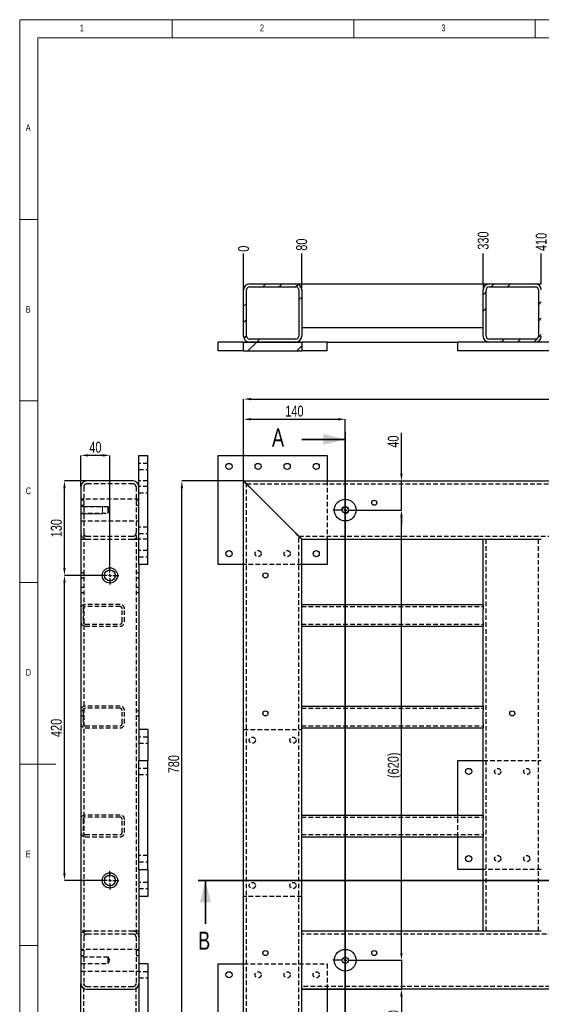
# Model space of a CAD drawing. Header units: millimetres. Extents: x 5 to 589, y 5 to 415.
# Tile 3 of 8: x 5 to 149, y 144 to 415. Entities that reach past the tile are written whole.
import ezdxf

# ---------------------------------------------------------------- set-up
doc = ezdxf.new("R2010")
doc.units = ezdxf.units.MM
doc.header["$PDSIZE"] = -1
doc.linetypes.add('CENTERX2', pattern=[20.32, 12.7, -2.54, 2.54, -2.54])
doc.linetypes.add('HIDDEN', pattern=[1.905, 1.27, -0.635])
for name, color, linetype in [('COTES', 1, 'Continuous'), ('NOTES', 6, 'Continuous'), ('TRAIT-FINS', 9, 'Continuous'), ('TRAIT-MIXTES', 3, 'CENTERX2'), ('TRAIT-TIRET', 2, 'HIDDEN')]:
    doc.layers.add(name, color=color, linetype=linetype)
doc.layers.add('TRAIT-FORT', color=4, linetype='Continuous', lineweight=25)
doc.styles.add('SLDTEXTSTYLE0', font='TXT', dxfattribs={"width": 0.75})
doc.dimstyles.new('SLDDIMSTYLE0', dxfattribs={"dimtxt": 3, "dimasz": 2, "dimexe": 0, "dimexo": 0.0625, "dimgap": 0.75, "dimtad": 1, "dimdec": 0, "dimlfac": 5, "dimrnd": 1e-09, "dimzin": 12, "dimdsep": 46, "dimtxsty": 'SLDTEXTSTYLE0', "dimsah": 1, "dimcen": 0.09, "dimadec": 0, "dimazin": 3, "dimtfac": 1, "dimtdec": 0, "dimtofl": 0, "dimtmove": 0, "dimatfit": 3, "dimfxl": 1, "dimfrac": 2, "dimtolj": 1, "dimtzin": 12, "dimarcsym": 0})
doc.dimstyles.new('SLDDIMSTYLE1', dxfattribs={"dimtxt": 3, "dimasz": 2, "dimexe": 0, "dimexo": 0.0625, "dimgap": 0.75, "dimtad": 1, "dimdec": 0, "dimlfac": 5, "dimrnd": 1e-09, "dimzin": 12, "dimdsep": 46, "dimtxsty": 'SLDTEXTSTYLE0', "dimsah": 1, "dimcen": 0.09, "dimadec": 0, "dimazin": 3, "dimtfac": 1, "dimtdec": 0, "dimtmove": 0, "dimatfit": 0, "dimfxl": 1, "dimfrac": 2, "dimtolj": 1, "dimtzin": 12, "dimarcsym": 0})
doc.dimstyles.new('SLDDIMSTYLE2', dxfattribs={"dimtxt": 3, "dimasz": 0.333333, "dimexe": 0, "dimexo": 0.0625, "dimgap": 0.75, "dimtad": 0, "dimtih": 1, "dimtoh": 1, "dimdec": 0, "dimlfac": 5, "dimrnd": 1e-09, "dimdsep": 46, "dimtxsty": 'SLDTEXTSTYLE0', "dimblk1": 'ORIGIN', "dimblk2": 'ORIGIN', "dimsah": 1, "dimcen": 0.09, "dimadec": 0, "dimazin": 2, "dimtfac": 1, "dimtdec": 0, "dimtofl": 0, "dimtmove": 0, "dimatfit": 3, "dimldrblk": 'ORIGIN', "dimfxl": 1, "dimfrac": 2, "dimtolj": 1, "dimtzin": 12, "dimarcsym": 0})
doc.dimstyles.new('SLDDIMSTYLE3', dxfattribs={"dimtxt": 3, "dimasz": 2, "dimexe": 0, "dimexo": 0.0625, "dimgap": 0.75, "dimtad": 0, "dimtih": 1, "dimtoh": 1, "dimdec": 0, "dimlfac": 5, "dimrnd": 1e-09, "dimzin": 12, "dimdsep": 46, "dimtxsty": 'SLDTEXTSTYLE0', "dimsah": 1, "dimcen": 0.09, "dimadec": 0, "dimazin": 3, "dimtfac": 1, "dimtdec": 0, "dimtofl": 0, "dimtmove": 0, "dimatfit": 3, "dimfxl": 1, "dimfrac": 2, "dimtolj": 1, "dimtzin": 12, "dimarcsym": 0})
pattern_1 = [(45, (0, 0), (-13.4704, 13.4704), []), (45, (4.49, 2e-323), (-13.4704, 13.4704), []), (45, (8.98, 4e-323), (-13.4704, 13.4704), []), (45, (13.47, 6e-323), (-13.4704, 13.4704), [])]

# ---------------------------------------------------------------- blocks, each defined once
blk = doc.blocks.new('_D')
at = {"layer": 'COTES', "color": 0, "lineweight": -2, "transparency": 16777216}
for p, q in [((66.67, 288.01), (66.67, 304.95)), ((68.67, 304.95), (92.67, 304.95)), ((94.67, 301.47), (94.67, 304.95))]:
    blk.add_line(p, q, dxfattribs=at)
at = {"layer": 'COTES', "color": 0, "transparency": 16777216}
for points in [[(68.67, 305.28), (68.67, 304.62), (66.67, 304.95)], [(92.67, 305.28), (92.67, 304.62), (94.67, 304.95)]]:
    blk.add_solid(points, dxfattribs=at)
at = {"layer": 'Defpoints', "color": 0, "transparency": 16777216}
for p in [(94.67, 304.95), (94.67, 301.41), (66.67, 287.95)]:
    blk.add_point(p, dxfattribs=at)
at = {"layer": 'COTES', "color": 0, "transparency": 16777216, "insert": (80.67, 308.7), "char_height": 3, "attachment_point": 2, "style": 'SLDTEXTSTYLE0'}
blk.add_mtext('\\A1;140', dxfattribs=at)
blk = doc.blocks.new('_D_1')
at = {"layer": 'COTES', "color": 0, "lineweight": -2, "transparency": 16777216}
for p, q in [((66.67, 288.01), (66.67, 310.52)), ((68.67, 310.52), (275.67, 310.52)), ((277.67, 288.01), (277.67, 310.52))]:
    blk.add_line(p, q, dxfattribs=at)
at = {"layer": 'COTES', "color": 0, "transparency": 16777216}
for points in [[(68.67, 310.85), (68.67, 310.19), (66.67, 310.52)], [(275.67, 310.85), (275.67, 310.19), (277.67, 310.52)]]:
    blk.add_solid(points, dxfattribs=at)
at = {"layer": 'Defpoints', "color": 0, "transparency": 16777216}
for p in [(277.67, 310.52), (66.67, 287.95), (277.67, 287.95)]:
    blk.add_point(p, dxfattribs=at)
at = {"layer": 'COTES', "color": 0, "transparency": 16777216, "insert": (172.17, 314.27), "char_height": 3, "attachment_point": 2, "style": 'SLDTEXTSTYLE0'}
blk.add_mtext('\\A1;1055', dxfattribs=at)
blk = doc.blocks.new('_D_2')
at = {"layer": 'COTES', "color": 0, "lineweight": -2, "transparency": 16777216}
for p, q in [((110.14, 289.95), (110.14, 301.23)), ((66.73, 287.95), (110.14, 287.95)), ((110.14, 279.95), (110.14, 287.95)), ((98.13, 279.95), (110.14, 279.95)), ((110.14, 277.95), (110.14, 275.95))]:
    blk.add_line(p, q, dxfattribs=at)
at = {"layer": 'COTES', "color": 0, "transparency": 16777216}
for points in [[(109.81, 289.95), (110.48, 289.95), (110.14, 287.95)], [(109.81, 277.95), (110.48, 277.95), (110.14, 279.95)]]:
    blk.add_solid(points, dxfattribs=at)
at = {"layer": 'Defpoints', "color": 0, "transparency": 16777216}
for p in [(66.67, 287.95), (110.14, 287.95), (98.07, 279.95)]:
    blk.add_point(p, dxfattribs=at)
at = {"layer": 'COTES', "color": 0, "transparency": 16777216, "insert": (106.39, 298.79), "char_height": 3, "attachment_point": 2, "rotation": 90, "style": 'SLDTEXTSTYLE0'}
blk.add_mtext('\\A1;40', dxfattribs=at)
blk = doc.blocks.new('_D_3')
at = {"layer": 'COTES', "color": 0, "lineweight": -2, "transparency": 16777216}
for p, q in [((110.14, 157.95), (110.14, 159.95)), ((98.13, 155.95), (110.14, 155.95)), ((110.14, 155.95), (110.14, 147.95)), ((82.73, 147.95), (110.14, 147.95)), ((110.14, 145.95), (110.14, 138.11))]:
    blk.add_line(p, q, dxfattribs=at)
at = {"layer": 'COTES', "color": 0, "transparency": 16777216}
for points in [[(109.81, 157.95), (110.48, 157.95), (110.14, 155.95)], [(109.81, 145.95), (110.48, 145.95), (110.14, 147.95)]]:
    blk.add_solid(points, dxfattribs=at)
at = {"layer": 'Defpoints', "color": 0, "transparency": 16777216}
for p in [(98.07, 155.95), (82.67, 147.95), (110.14, 147.95)]:
    blk.add_point(p, dxfattribs=at)
at = {"layer": 'COTES', "color": 0, "transparency": 16777216, "insert": (106.39, 140.54), "char_height": 3, "attachment_point": 2, "rotation": 90, "style": 'SLDTEXTSTYLE0'}
blk.add_mtext('\\A1;40', dxfattribs=at)
blk = doc.blocks.new('_D_4')
at = {"layer": 'COTES', "color": 0, "lineweight": -2, "transparency": 16777216}
for p, q in [((98.13, 279.95), (110.14, 279.95)), ((110.14, 157.95), (110.14, 277.95)), ((98.13, 155.95), (110.14, 155.95))]:
    blk.add_line(p, q, dxfattribs=at)
at = {"layer": 'COTES', "color": 0, "transparency": 16777216}
for points in [[(109.81, 277.95), (110.48, 277.95), (110.14, 279.95)], [(109.81, 157.95), (110.48, 157.95), (110.14, 155.95)]]:
    blk.add_solid(points, dxfattribs=at)
at = {"layer": 'Defpoints', "color": 0, "transparency": 16777216}
for p in [(98.07, 279.95), (110.14, 279.95), (98.07, 155.95)]:
    blk.add_point(p, dxfattribs=at)
at = {"layer": 'COTES', "color": 0, "transparency": 16777216, "insert": (106.39, 209.65), "char_height": 3, "attachment_point": 2, "rotation": 90, "style": 'SLDTEXTSTYLE0'}
blk.add_mtext('\\A1;(620)', dxfattribs=at)
blk = doc.blocks.new('_D_7')
at = {"layer": 'COTES', "color": 0, "lineweight": -2, "transparency": 16777216}
for p, q in [((66.61, 287.95), (49.67, 287.95)), ((49.67, 133.95), (49.67, 285.95)), ((66.61, 131.95), (49.67, 131.95))]:
    blk.add_line(p, q, dxfattribs=at)
at = {"layer": 'COTES', "color": 0, "transparency": 16777216}
for points in [[(49.34, 285.95), (50.01, 285.95), (49.67, 287.95)], [(49.34, 133.95), (50.01, 133.95), (49.67, 131.95)]]:
    blk.add_solid(points, dxfattribs=at)
at = {"layer": 'Defpoints', "color": 0, "transparency": 16777216}
for p in [(49.67, 287.95), (66.67, 287.95), (66.67, 131.95)]:
    blk.add_point(p, dxfattribs=at)
at = {"layer": 'COTES', "color": 0, "transparency": 16777216, "insert": (45.92, 209.95), "char_height": 3, "attachment_point": 2, "rotation": 90, "style": 'SLDTEXTSTYLE0'}
blk.add_mtext('\\A1;780', dxfattribs=at)
blk = doc.blocks.new('SW_CENTERMARKSYMBOL_0')
at = {"layer": 'TRAIT-MIXTES', "color": 0}
for p, q in [((0, 0.8), (0, 3.4)), ((-0.8, 0), (-3.4, 0)), ((0, 0), (-0.4, 0)), ((0, 0), (0, 0.4)), ((0, 0), (0, -0.4)), ((0, 0), (0.4, 0)), ((0.8, 0), (3.4, 0)), ((0, -0.8), (0, -3.4))]:
    blk.add_line(p, q, dxfattribs=at)
blk = doc.blocks.new('SW_CENTERMARKSYMBOL_1')
at = {"layer": 'TRAIT-MIXTES', "color": 0}
for p, q in [((0, 0.8), (0, 3.4)), ((-0.8, 0), (-3.4, 0)), ((0, 0), (-0.4, 0)), ((0, 0), (0, 0.4)), ((0, 0), (0, -0.4)), ((0, 0), (0.4, 0)), ((0.8, 0), (3.4, 0)), ((0, -0.8), (0, -3.4))]:
    blk.add_line(p, q, dxfattribs=at)
blk = doc.blocks.new('_D_9')
at = {"layer": 'COTES', "color": 0, "lineweight": -2, "transparency": 16777216}
blk.add_line((66.67, 340.68), (66.67, 350.61), dxfattribs=at)
at = {"layer": 'Defpoints', "color": 0, "transparency": 16777216}
for p in [(66.67, 350.61), (66.67, 340.61), (66.67, 340.61)]:
    blk.add_point(p, dxfattribs=at)
at = {"layer": 'COTES', "color": 0, "transparency": 16777216, "insert": (66.67, 351.92), "char_height": 3, "attachment_point": 5, "rotation": 90, "style": 'SLDTEXTSTYLE0'}
blk.add_mtext('\\A1;0', dxfattribs=at)
blk = doc.blocks.new('_Origin')
at = {"color": 0, "linetype": 'ByBlock', "lineweight": -2}
blk.add_line((0, 0), (-1, 0), dxfattribs=at)
blk.add_circle((0, 0), 0.5, dxfattribs=at)
blk = doc.blocks.new('_D_10')
at = {"layer": 'COTES', "color": 0, "lineweight": -2, "transparency": 16777216}
blk.add_line((82.67, 342.28), (82.67, 350.61), dxfattribs=at)
at = {"layer": 'Defpoints', "color": 0, "transparency": 16777216}
for p in [(82.67, 350.61), (82.67, 342.21), (66.67, 340.61)]:
    blk.add_point(p, dxfattribs=at)
at = {"layer": 'COTES', "color": 0, "transparency": 16777216, "insert": (82.67, 353.05), "char_height": 3, "attachment_point": 5, "rotation": 90, "style": 'SLDTEXTSTYLE0'}
blk.add_mtext('\\A1;80', dxfattribs=at)
blk = doc.blocks.new('_D_11')
at = {"layer": 'COTES', "color": 0, "lineweight": -2, "transparency": 16777216}
blk.add_line((132.67, 342.28), (132.67, 350.61), dxfattribs=at)
at = {"layer": 'Defpoints', "color": 0, "transparency": 16777216}
for p in [(132.67, 350.61), (132.67, 342.21), (66.67, 340.61)]:
    blk.add_point(p, dxfattribs=at)
at = {"layer": 'COTES', "color": 0, "transparency": 16777216, "insert": (132.67, 354.17), "char_height": 3, "attachment_point": 5, "rotation": 90, "style": 'SLDTEXTSTYLE0'}
blk.add_mtext('\\A1;330', dxfattribs=at)
blk = doc.blocks.new('_D_12')
at = {"layer": 'COTES', "color": 0, "lineweight": -2, "transparency": 16777216}
blk.add_line((148.67, 342.28), (148.67, 350.61), dxfattribs=at)
at = {"layer": 'Defpoints', "color": 0, "transparency": 16777216}
for p in [(148.67, 350.61), (148.67, 342.21), (66.67, 340.61)]:
    blk.add_point(p, dxfattribs=at)
at = {"layer": 'COTES', "color": 0, "transparency": 16777216, "insert": (148.67, 353.8), "char_height": 3, "attachment_point": 5, "rotation": 90, "style": 'SLDTEXTSTYLE0'}
blk.add_mtext('\\A1;410', dxfattribs=at)
blk = doc.blocks.new('_D_13')
at = {"layer": 'COTES', "color": 0, "lineweight": -2, "transparency": 16777216}
blk.add_line((261.67, 342.28), (261.67, 350.61), dxfattribs=at)
at = {"layer": 'Defpoints', "color": 0, "transparency": 16777216}
for p in [(261.67, 350.61), (261.67, 342.21), (66.67, 340.61)]:
    blk.add_point(p, dxfattribs=at)
at = {"layer": 'COTES', "color": 0, "transparency": 16777216, "insert": (261.67, 354.36), "char_height": 3, "attachment_point": 5, "rotation": 90, "style": 'SLDTEXTSTYLE0'}
blk.add_mtext('\\A1;975', dxfattribs=at)
blk = doc.blocks.new('_D_14')
at = {"layer": 'COTES', "color": 0, "lineweight": -2, "transparency": 16777216}
blk.add_line((277.67, 340.68), (277.67, 350.61), dxfattribs=at)
at = {"layer": 'Defpoints', "color": 0, "transparency": 16777216}
for p in [(277.67, 350.61), (66.67, 340.61), (277.67, 340.61)]:
    blk.add_point(p, dxfattribs=at)
at = {"layer": 'COTES', "color": 0, "transparency": 16777216, "insert": (277.67, 354.92), "char_height": 3, "attachment_point": 5, "rotation": 90, "style": 'SLDTEXTSTYLE0'}
blk.add_mtext('\\A1;1055', dxfattribs=at)
blk = doc.blocks.new('_D_67')
at = {"layer": 'COTES', "color": 0, "lineweight": -2, "transparency": 16777216}
for p, q in [((27.29, 261.95), (17.33, 261.95)), ((17.33, 179.95), (17.33, 259.95)), ((27.29, 177.95), (17.33, 177.95))]:
    blk.add_line(p, q, dxfattribs=at)
at = {"layer": 'COTES', "color": 0, "transparency": 16777216}
for points in [[(17, 259.95), (17.66, 259.95), (17.33, 261.95)], [(17, 179.95), (17.66, 179.95), (17.33, 177.95)]]:
    blk.add_solid(points, dxfattribs=at)
at = {"layer": 'Defpoints', "color": 0, "transparency": 16777216}
for p in [(17.33, 261.95), (27.35, 261.95), (27.35, 177.95)]:
    blk.add_point(p, dxfattribs=at)
at = {"layer": 'COTES', "color": 0, "transparency": 16777216, "insert": (13.58, 219.95), "char_height": 3, "attachment_point": 2, "rotation": 90, "style": 'SLDTEXTSTYLE0'}
blk.add_mtext('\\A1;420', dxfattribs=at)
blk = doc.blocks.new('_D_68')
at = {"layer": 'COTES', "color": 0, "lineweight": -2, "transparency": 16777216}
for p, q in [((23.39, 287.95), (17.33, 287.95)), ((17.33, 263.95), (17.33, 285.95)), ((27.29, 261.95), (17.33, 261.95))]:
    blk.add_line(p, q, dxfattribs=at)
at = {"layer": 'COTES', "color": 0, "transparency": 16777216}
for points in [[(17, 285.95), (17.66, 285.95), (17.33, 287.95)], [(17, 263.95), (17.66, 263.95), (17.33, 261.95)]]:
    blk.add_solid(points, dxfattribs=at)
at = {"layer": 'Defpoints', "color": 0, "transparency": 16777216}
for p in [(17.33, 287.95), (23.45, 287.95), (27.35, 261.95)]:
    blk.add_point(p, dxfattribs=at)
at = {"layer": 'COTES', "color": 0, "transparency": 16777216, "insert": (13.58, 274.95), "char_height": 3, "attachment_point": 2, "rotation": 90, "style": 'SLDTEXTSTYLE0'}
blk.add_mtext('\\A1;130', dxfattribs=at)
blk = doc.blocks.new('_D_69')
at = {"layer": 'COTES', "color": 0, "lineweight": -2, "transparency": 16777216}
for p, q in [((21.85, 286.41), (21.85, 295.01)), ((27.85, 295.01), (23.85, 295.01)), ((29.85, 264.51), (29.85, 295.01))]:
    blk.add_line(p, q, dxfattribs=at)
at = {"layer": 'COTES', "color": 0, "transparency": 16777216}
for points in [[(23.85, 295.34), (23.85, 294.67), (21.85, 295.01)], [(27.85, 295.34), (27.85, 294.67), (29.85, 295.01)]]:
    blk.add_solid(points, dxfattribs=at)
at = {"layer": 'Defpoints', "color": 0, "transparency": 16777216}
for p in [(21.85, 295.01), (21.85, 286.35), (29.85, 264.45)]:
    blk.add_point(p, dxfattribs=at)
at = {"layer": 'COTES', "color": 0, "transparency": 16777216, "insert": (25.85, 298.76), "char_height": 3, "attachment_point": 2, "style": 'SLDTEXTSTYLE0'}
blk.add_mtext('\\A1;40', dxfattribs=at)
blk = doc.blocks.new('SW_CENTERMARKSYMBOL_60')
at = {"layer": 'TRAIT-MIXTES', "color": 0}
for p, q in [((0, 0), (-0.4, 0)), ((0, 0.8), (0, 2.5)), ((0, 0), (0, 0.4)), ((0, 0), (0, 0.4)), ((0, 0), (0, -0.4)), ((0, 0), (0.4, 0)), ((0.8, 0), (2.5, 0)), ((-0.8, 0), (-2.5, 0)), ((0, 0), (-0.4, 0)), ((0, 0), (0, -0.4)), ((0, 0), (0.4, 0)), ((0, -0.8), (0, -2.5))]:
    blk.add_line(p, q, dxfattribs=at)
blk = doc.blocks.new('SW_CENTERMARKSYMBOL_61')
at = {"layer": 'TRAIT-MIXTES', "color": 0}
for p, q in [((0, 0), (-0.4, 0)), ((0, 0.8), (0, 2.5)), ((0, 0), (0, 0.4)), ((0, 0), (0, 0.4)), ((0, 0), (0, -0.4)), ((0, 0), (0.4, 0)), ((0.8, 0), (2.5, 0)), ((-0.8, 0), (-2.5, 0)), ((0, 0), (-0.4, 0)), ((0, 0), (0, -0.4)), ((0, 0), (0.4, 0)), ((0, -0.8), (0, -2.5))]:
    blk.add_line(p, q, dxfattribs=at)

msp = doc.modelspace()

# ---------------------------------------------------------------- hatches: boundary and pattern name
at = {"layer": 'TRAIT-FINS'}
h = msp.add_hatch(dxfattribs=at)
h.set_pattern_fill('DIN 201 ACIER ET FONTE', color=256, style=0, pattern_type=2)
h.set_pattern_definition(pattern_1)
edge = h.paths.add_edge_path(flags=0)
edge.add_line((81.07, 342.21), (68.27, 342.21))
edge.add_arc((68.27, 340.61), 1.6, 90, 180)
edge.add_line((66.67, 340.61), (66.67, 327.81))
edge.add_arc((68.27, 327.81), 1.6, 180, 270)
edge.add_line((68.27, 326.21), (81.07, 326.21))
edge.add_arc((81.07, 327.81), 1.6, 270, 360)
edge.add_line((82.67, 327.81), (82.67, 340.61))
edge.add_arc((81.07, 340.61), 1.6, 0, 90)
edge = h.paths.add_edge_path(flags=0)
edge.add_arc((68.27, 327.81), 0.8, 180, 270, ccw=False)
edge.add_line((67.47, 327.81), (67.47, 340.61))
edge.add_arc((68.27, 340.61), 0.8, 90, 180, ccw=False)
edge.add_line((68.27, 341.41), (81.07, 341.41))
edge.add_arc((81.07, 340.61), 0.8, 0, 90, ccw=False)
edge.add_line((81.87, 340.61), (81.87, 327.81))
edge.add_arc((81.07, 327.81), 0.8, 270, 360, ccw=False)
edge.add_line((81.07, 327.01), (68.27, 327.01))
h = msp.add_hatch(dxfattribs=at)
h.set_pattern_fill('DIN 201 ACIER ET FONTE', color=256, style=0, pattern_type=2)
h.set_pattern_definition(pattern_1)
edge = h.paths.add_edge_path(flags=0)
edge.add_arc((134.27, 340.61), 1.6, 90, 180)
edge.add_line((132.67, 340.61), (132.67, 327.81))
edge.add_arc((134.27, 327.81), 1.6, 180, 270)
edge.add_line((134.27, 326.21), (147.07, 326.21))
edge.add_arc((147.07, 327.81), 1.6, 270, 360)
edge.add_line((148.67, 327.81), (148.67, 340.61))
edge.add_arc((147.07, 340.61), 1.6, 0, 90)
edge.add_line((147.07, 342.21), (134.27, 342.21))
edge = h.paths.add_edge_path(flags=0)
edge.add_line((133.47, 327.81), (133.47, 340.61))
edge.add_arc((134.27, 340.61), 0.8, 90, 180, ccw=False)
edge.add_line((134.27, 341.41), (147.07, 341.41))
edge.add_arc((147.07, 340.61), 0.8, 0, 90, ccw=False)
edge.add_line((147.87, 340.61), (147.87, 327.81))
edge.add_arc((147.07, 327.81), 0.8, 270, 360, ccw=False)
edge.add_line((147.07, 327.01), (134.27, 327.01))
edge.add_arc((134.27, 327.81), 0.8, 180, 270, ccw=False)
h = msp.add_hatch(dxfattribs=at)
h.set_pattern_fill('DIN 201 ACIER ET FONTE', color=256, style=0, pattern_type=2)
h.set_pattern_definition(pattern_1)
h.paths.add_polyline_path([(66.67, 326.21), (66.67, 323.81), (82.67, 323.81), (82.67, 326.21)], flags=0)

# ---------------------------------------------------------------- linework, layer by layer
at = {"lineweight": 18}
for p, q in [((589, 415), (5, 415)), ((5, 415), (5, 5)), ((47, 410), (47, 415)), ((97, 415), (97, 410)), ((147, 410), (147, 415)), ((584, 410), (10, 410)), ((10, 410), (10, 10)), ((10, 360), (5, 360)), ((5, 310), (10, 310)), ((10, 260), (5, 260)), ((5, 210), (15, 210)), ((10, 160), (5, 160))]:
    msp.add_line(p, q, dxfattribs=at)
at = {"lineweight": 35}
for p, q in [((94.67, 301.41), (94.67, 119.84)), ((82.67, 299.41), (94.67, 299.41)), ((285, 177.95), (54.16, 177.95)), ((56.16, 165.95), (56.16, 177.95))]:
    msp.add_line(p, q, dxfattribs=at)
for points in [[(94.67, 299.41), (88.67, 300.91), (88.67, 297.91)], [(56.16, 177.95), (54.66, 171.95), (57.66, 171.95)]]:
    msp.add_solid(points, dxfattribs=at)
at = {"layer": 'TRAIT-FINS', "lineweight": 18}
for p, q in [((21.85, 280.95), (27.85, 280.95)), ((27.85, 278.95), (27.85, 280.95)), ((21.85, 278.95), (27.85, 278.95))]:
    msp.add_line(p, q, dxfattribs=at)
msp.add_arc((94.67, 279.95), 1, 255, 195, dxfattribs=at)
at = {"layer": 'TRAIT-FORT', "lineweight": 25}
for p, q in [((68.27, 342.21), (81.07, 342.21)), ((81.07, 342.21), (82.67, 342.21)), ((82.67, 342.21), (132.67, 342.21)), ((82.67, 341.01), (82.67, 342.21)), ((132.67, 342.21), (134.27, 342.21)), ((132.67, 342.21), (132.67, 341.01)), ((134.27, 342.21), (147.07, 342.21)), ((147.07, 342.21), (148.67, 342.21)), ((66.67, 327.81), (66.67, 340.61)), ((67.47, 327.81), (67.47, 340.61)), ((68.27, 341.41), (81.07, 341.41)), ((81.87, 340.61), (81.87, 327.81)), ((82.67, 340.61), (82.67, 327.81)), ((132.67, 327.81), (132.67, 340.61)), ((133.47, 327.81), (133.47, 340.61)), ((134.27, 341.41), (147.07, 341.41)), ((147.87, 340.61), (147.87, 327.81)), ((82.67, 330.21), (132.67, 330.21)), ((59.67, 323.81), (59.67, 326.21)), ((66.67, 326.21), (59.67, 326.21)), ((66.67, 323.81), (66.67, 326.21)), ((66.67, 326.21), (82.67, 326.21)), ((81.07, 327.01), (68.27, 327.01)), ((81.07, 326.21), (68.27, 326.21)), ((82.67, 326.21), (82.67, 323.81)), ((89.67, 326.21), (82.67, 326.21)), ((89.67, 326.21), (125.67, 326.21)), ((89.67, 323.81), (89.67, 326.21)), ((134.27, 326.21), (125.67, 326.21)), ((125.67, 323.81), (125.67, 326.21)), ((147.07, 327.01), (134.27, 327.01)), ((147.07, 326.21), (134.27, 326.21)), ((155.67, 326.21), (147.07, 326.21)), ((66.67, 323.81), (59.67, 323.81)), ((66.67, 323.81), (82.67, 323.81)), ((89.67, 323.81), (82.67, 323.81)), ((155.67, 323.81), (125.67, 323.81)), ((37.85, 264.95), (37.85, 294.95)), ((37.85, 294.95), (40.25, 294.95)), ((40.25, 264.95), (40.25, 294.95)), ((59.67, 264.95), (59.67, 294.95)), ((59.67, 294.95), (89.67, 294.95)), ((89.67, 294.95), (89.67, 287.95)), ((36.25, 287.95), (23.45, 287.95)), ((66.67, 131.95), (66.67, 287.95)), ((66.67, 287.95), (277.67, 287.95)), ((21.85, 286.35), (21.85, 149.55)), ((68.27, 286.35), (81.07, 273.55)), ((82.67, 253.95), (82.67, 271.95)), ((82.67, 271.95), (132.67, 271.95)), ((89.67, 271.95), (89.67, 264.95)), ((132.67, 253.95), (132.67, 271.95)), ((132.67, 271.95), (134.27, 271.95)), ((134.27, 271.95), (147.07, 271.95)), ((147.07, 271.95), (148.67, 271.95)), ((40.25, 264.95), (37.85, 264.95)), ((37.85, 264.95), (37.85, 210.95)), ((66.67, 264.95), (59.67, 264.95)), ((89.67, 264.95), (82.67, 264.95)), ((82.67, 253.95), (132.67, 253.95)), ((82.67, 252.75), (82.67, 253.95)), ((82.67, 249.15), (82.67, 252.75)), ((132.67, 253.95), (132.67, 252.75)), ((132.67, 249.15), (132.67, 252.75)), ((82.67, 247.95), (82.67, 249.15)), ((82.67, 225.95), (82.67, 247.95)), ((82.67, 247.95), (132.67, 247.95)), ((132.67, 249.15), (132.67, 247.95)), ((132.67, 225.95), (132.67, 247.95)), ((82.67, 225.95), (132.67, 225.95)), ((82.67, 224.75), (82.67, 225.95)), ((132.67, 225.95), (132.67, 224.75)), ((82.67, 221.15), (82.67, 224.75)), ((132.67, 221.15), (132.67, 224.75)), ((82.67, 219.95), (82.67, 221.15)), ((82.67, 195.95), (82.67, 219.95)), ((82.67, 219.95), (132.67, 219.95)), ((132.67, 221.15), (132.67, 219.95)), ((132.67, 195.95), (132.67, 219.95)), ((40.25, 219.55), (37.85, 219.55)), ((40.25, 219.55), (40.25, 210.95)), ((37.85, 210.95), (40.25, 210.95)), ((37.85, 180.95), (37.85, 210.95)), ((40.25, 180.95), (40.25, 210.95)), ((125.67, 195.95), (125.67, 210.95)), ((125.67, 210.95), (132.67, 210.95)), ((82.67, 195.95), (132.67, 195.95)), ((82.67, 194.75), (82.67, 195.95)), ((132.67, 195.95), (132.67, 194.75)), ((82.67, 191.15), (82.67, 194.75)), ((132.67, 191.15), (132.67, 194.75)), ((82.67, 189.95), (82.67, 191.15)), ((82.67, 163.95), (82.67, 189.95)), ((82.67, 189.95), (132.67, 189.95)), ((125.67, 180.95), (125.67, 189.95)), ((132.67, 191.15), (132.67, 189.95)), ((132.67, 163.95), (132.67, 189.95)), ((37.85, 180.95), (40.25, 180.95)), ((37.85, 180.95), (37.85, 149.55)), ((40.25, 180.95), (40.25, 173.55)), ((132.67, 180.95), (125.67, 180.95)), ((40.25, 173.55), (37.85, 173.55)), ((132.67, 163.95), (82.67, 163.95)), ((82.67, 162.35), (82.67, 163.95)), ((134.27, 163.95), (132.67, 163.95)), ((147.07, 163.95), (134.27, 163.95)), ((148.67, 163.95), (147.07, 163.95)), ((82.67, 149.55), (82.67, 162.35)), ((40.25, 154.95), (37.85, 154.95)), ((40.25, 154.95), (40.25, 124.95)), ((59.67, 124.95), (59.67, 154.95)), ((59.67, 154.95), (66.67, 154.95)), ((21.85, 131.95), (21.85, 149.55)), ((37.85, 149.55), (37.85, 124.95)), ((82.67, 147.95), (82.67, 149.55)), ((23.45, 147.95), (36.25, 147.95)), ((82.67, 131.95), (82.67, 147.95)), ((277.67, 147.95), (82.67, 147.95)), ((89.67, 147.95), (89.67, 124.95))]:
    msp.add_line(p, q, dxfattribs=at)
at = {"layer": 'TRAIT-FORT', "lineweight": 25, "flags": 128}
for points in [[(66.67, 287.95), (66.7, 287.92), (66.79, 287.83), (66.94, 287.68), (67.14, 287.48), (67.38, 287.24), (67.66, 286.96), (67.96, 286.66), (68.27, 286.35)], [(68.27, 286.35), (67.99, 286.63), (67.73, 286.9), (67.47, 287.15), (67.24, 287.38), (67.05, 287.58), (66.89, 287.74), (66.77, 287.85), (66.7, 287.93), (66.67, 287.95)], [(81.07, 273.55), (81.38, 273.24), (81.68, 272.94), (81.96, 272.66), (82.2, 272.42), (82.4, 272.22), (82.55, 272.07), (82.64, 271.98), (82.67, 271.95)], [(82.67, 271.95), (82.64, 271.98), (82.55, 272.07), (82.4, 272.22), (82.2, 272.42), (81.96, 272.66), (81.68, 272.94), (81.38, 273.24), (81.07, 273.55)]]:
    msp.add_lwpolyline(points, dxfattribs=at)
at = {"layer": 'TRAIT-FORT', "lineweight": 25}
for centre, radius in [((62.67, 291.95), 0.85), ((70.67, 291.95), 0.85), ((78.67, 291.95), 0.85), ((86.67, 291.95), 0.85), ((94.67, 279.95), 3), ((102.67, 281.95), 0.7), ((94.67, 279.95), 0.85), ((62.67, 267.95), 0.85), ((86.67, 267.95), 0.85), ((29.85, 261.95), 2.1), ((29.85, 261.95), 1.5), ((72.67, 261.95), 0.7), ((72.67, 223.95), 0.7), ((140.67, 223.95), 0.7), ((128.67, 207.95), 0.85), ((128.67, 183.95), 0.85), ((29.85, 177.95), 2.1), ((29.85, 177.95), 1.5), ((72.67, 157.95), 0.7), ((94.67, 155.95), 3), ((102.67, 157.95), 0.7), ((94.67, 155.95), 0.85), ((62.67, 151.95), 0.85)]:
    msp.add_circle(centre, radius, dxfattribs=at)
for centre, radius, start, end in [((68.27, 340.61), 1.6, 90, 180), ((81.07, 340.61), 1.6, 0, 90), ((134.27, 340.61), 1.6, 90, 180), ((147.07, 340.61), 1.6, 0, 90), ((68.27, 340.61), 0.8, 90, 180), ((81.07, 340.61), 0.8, 0, 90), ((134.27, 340.61), 0.8, 90, 180), ((147.07, 340.61), 0.8, 0, 90), ((68.27, 327.81), 1.6, 180, 270), ((68.27, 327.81), 0.8, 180, 270), ((81.07, 327.81), 1.6, 270, 0), ((81.07, 327.81), 0.8, 270, 0), ((134.27, 327.81), 1.6, 180, 270), ((134.27, 327.81), 0.8, 180, 270), ((147.07, 327.81), 0.8, 270, 0), ((147.07, 327.81), 1.6, 270, 0), ((23.45, 286.35), 1.6, 90, 180), ((36.25, 286.35), 1.6, 0, 90), ((23.45, 149.55), 1.6, 180, 270), ((36.25, 149.55), 1.6, 270, 0)]:
    msp.add_arc(centre, radius, start, end, dxfattribs=at)
at = {"layer": 'TRAIT-TIRET'}
for p, q in [((40.25, 292.8), (37.85, 292.8)), ((37.85, 291.1), (40.25, 291.1)), ((40.25, 287.95), (37.85, 287.95)), ((89.67, 287.95), (89.67, 271.95)), ((22.65, 286.35), (22.65, 149.55)), ((36.25, 287.15), (23.45, 287.15)), ((37.05, 286.35), (37.05, 149.55)), ((40.25, 286.4), (37.85, 286.4)), ((67.47, 131.95), (67.47, 287.15)), ((67.47, 287.15), (276.87, 287.15)), ((22.65, 282.95), (21.85, 282.95)), ((37.85, 282.95), (21.85, 282.95)), ((22.65, 282.65), (21.85, 282.65)), ((37.85, 282.95), (37.05, 282.95)), ((37.85, 282.65), (37.05, 282.65)), ((37.85, 284.7), (40.25, 284.7)), ((21.85, 281.25), (22.65, 281.25)), ((29.35, 280.8), (21.85, 280.8)), ((29.35, 279.95), (29.35, 280.8)), ((29.86, 279.95), (29.35, 280.8)), ((29.35, 279.1), (29.35, 279.95)), ((29.35, 279.1), (29.86, 279.95)), ((37.05, 281.25), (37.85, 281.25)), ((21.85, 279.1), (29.35, 279.1)), ((21.85, 276.95), (22.65, 276.95)), ((21.85, 276.95), (37.85, 276.95)), ((37.05, 276.95), (37.85, 276.95)), ((40.25, 275.2), (37.85, 275.2)), ((21.85, 271.95), (23.45, 271.95)), ((23.45, 272.75), (36.25, 272.75)), ((23.45, 271.95), (36.25, 271.95)), ((36.25, 271.95), (37.85, 271.95)), ((37.85, 273.5), (40.25, 273.5)), ((40.25, 271.95), (37.85, 271.95)), ((81.87, 131.95), (81.87, 272.75)), ((81.87, 272.75), (262.47, 272.75)), ((133.47, 163.95), (133.47, 271.95)), ((147.87, 163.95), (147.87, 271.95)), ((40.25, 268.8), (37.85, 268.8)), ((37.85, 267.1), (40.25, 267.1)), ((82.67, 264.95), (66.67, 264.95)), ((22.65, 262.65), (21.85, 262.65)), ((21.85, 261.25), (22.65, 261.25)), ((37.85, 262.65), (37.05, 262.65)), ((37.05, 261.25), (37.85, 261.25)), ((22.65, 258.65), (21.85, 258.65)), ((37.85, 258.65), (37.05, 258.65)), ((21.85, 257.25), (22.65, 257.25)), ((37.05, 257.25), (37.85, 257.25)), ((22.45, 252.75), (22.45, 249.15)), ((32.65, 253.95), (23.05, 253.95)), ((32.65, 253.35), (23.05, 253.35)), ((33.25, 249.15), (33.25, 252.75)), ((33.85, 249.15), (33.85, 252.75)), ((82.67, 253.35), (132.67, 253.35)), ((23.05, 248.55), (32.65, 248.55)), ((23.05, 247.95), (32.65, 247.95)), ((82.67, 248.55), (132.67, 248.55)), ((32.65, 225.95), (23.05, 225.95)), ((32.65, 225.35), (23.05, 225.35)), ((82.67, 225.35), (132.67, 225.35)), ((22.65, 224.65), (21.85, 224.65)), ((21.85, 223.25), (22.65, 223.25)), ((22.45, 224.75), (22.45, 221.15)), ((33.25, 221.15), (33.25, 224.75)), ((33.85, 221.15), (33.85, 224.75)), ((37.85, 224.65), (37.05, 224.65)), ((37.05, 223.25), (37.85, 223.25)), ((23.05, 220.55), (32.65, 220.55)), ((23.05, 219.95), (32.65, 219.95)), ((82.67, 220.55), (132.67, 220.55)), ((40.25, 217.4), (37.85, 217.4)), ((66.67, 219.55), (82.67, 219.55)), ((37.85, 215.7), (40.25, 215.7)), ((132.67, 210.95), (148.67, 210.95)), ((40.25, 208.8), (37.85, 208.8)), ((37.85, 207.1), (40.25, 207.1)), ((32.65, 195.95), (23.05, 195.95)), ((32.65, 195.35), (23.05, 195.35)), ((82.67, 195.35), (132.67, 195.35)), ((125.67, 189.95), (125.67, 195.95)), ((22.45, 194.75), (22.45, 191.15)), ((33.25, 191.15), (33.25, 194.75)), ((33.85, 191.15), (33.85, 194.75)), ((23.05, 190.55), (32.65, 190.55)), ((23.05, 189.95), (32.65, 189.95)), ((82.67, 190.55), (132.67, 190.55)), ((40.25, 184.8), (37.85, 184.8)), ((37.85, 183.1), (40.25, 183.1)), ((148.67, 180.95), (132.67, 180.95)), ((40.25, 177.4), (37.85, 177.4)), ((37.85, 175.7), (40.25, 175.7)), ((82.67, 173.55), (66.67, 173.55)), ((23.45, 163.95), (21.85, 163.95)), ((36.25, 163.95), (23.45, 163.95)), ((36.25, 163.15), (23.45, 163.15)), ((37.85, 163.95), (36.25, 163.95)), ((262.47, 163.15), (82.67, 163.15)), ((37.85, 158.95), (21.85, 158.95)), ((22.65, 158.95), (21.85, 158.95)), ((22.65, 158.65), (21.85, 158.65)), ((37.85, 158.95), (37.05, 158.95)), ((37.85, 158.65), (37.05, 158.65)), ((21.85, 157.25), (22.65, 157.25)), ((29.35, 156.8), (21.85, 156.8)), ((21.85, 155.1), (29.35, 155.1)), ((29.35, 155.95), (29.35, 156.8)), ((29.86, 155.95), (29.35, 156.8)), ((29.35, 155.1), (29.35, 155.95)), ((29.35, 155.1), (29.86, 155.95)), ((37.05, 157.25), (37.85, 157.25)), ((66.67, 154.95), (89.67, 154.95)), ((89.67, 154.95), (89.67, 147.95)), ((21.85, 152.95), (37.85, 152.95)), ((21.85, 152.95), (22.65, 152.95)), ((37.05, 152.95), (37.85, 152.95)), ((40.25, 152.8), (37.85, 152.8)), ((22.65, 131.95), (22.65, 149.55)), ((37.05, 131.95), (37.05, 149.55)), ((37.85, 151.1), (40.25, 151.1)), ((23.45, 148.75), (36.25, 148.75)), ((276.87, 148.75), (82.67, 148.75))]:
    msp.add_line(p, q, dxfattribs=at)
for centre in [(70.67, 267.95), (78.67, 267.95), (69.07, 216.55), (80.27, 216.55), (136.67, 207.95), (144.67, 207.95), (136.67, 183.95), (144.67, 183.95), (69.07, 176.55), (80.27, 176.55), (70.67, 151.95), (78.67, 151.95), (86.67, 151.95)]:
    msp.add_circle(centre, 0.85, dxfattribs=at)
for centre, radius, start, end in [((23.45, 286.35), 0.8, 90, 180), ((36.25, 286.35), 0.8, 0, 90), ((23.45, 273.55), 1.6, 180, 270), ((23.45, 273.55), 0.8, 180, 270), ((36.25, 273.55), 1.6, 270, 0), ((36.25, 273.55), 0.8, 270, 0), ((23.05, 252.75), 1.2, 90, 180), ((23.05, 252.75), 0.6, 90, 180), ((32.65, 252.75), 1.2, 0, 90), ((32.65, 252.75), 0.6, 0, 90), ((23.05, 249.15), 1.2, 180, 270), ((23.05, 249.15), 0.6, 180, 270), ((32.65, 249.15), 0.6, 270, 0), ((32.65, 249.15), 1.2, 270, 0), ((23.05, 224.75), 1.2, 90, 180), ((23.05, 224.75), 0.6, 90, 180), ((32.65, 224.75), 1.2, 0, 90), ((32.65, 224.75), 0.6, 0, 90), ((23.05, 221.15), 1.2, 180, 270), ((23.05, 221.15), 0.6, 180, 270), ((32.65, 221.15), 1.2, 270, 0), ((32.65, 221.15), 0.6, 270, 0), ((23.05, 194.75), 1.2, 90, 180), ((23.05, 194.75), 0.6, 90, 180), ((32.65, 194.75), 1.2, 0, 90), ((32.65, 194.75), 0.6, 0, 90), ((23.05, 191.15), 1.2, 180, 270), ((23.05, 191.15), 0.6, 180, 270), ((32.65, 191.15), 0.6, 270, 0), ((32.65, 191.15), 1.2, 270, 0), ((23.45, 162.35), 1.6, 90, 180), ((23.45, 162.35), 0.8, 90, 180), ((36.25, 162.35), 1.6, 0, 90), ((36.25, 162.35), 0.8, 0, 90), ((23.45, 149.55), 0.8, 180, 270), ((36.25, 149.55), 0.8, 270, 0)]:
    msp.add_arc(centre, radius, start, end, dxfattribs=at)

# ---------------------------------------------------------------- block references
at = {"layer": 'TRAIT-MIXTES'}
for name, p in [('SW_CENTERMARKSYMBOL_0', (94.67, 279.95)), ('SW_CENTERMARKSYMBOL_60', (29.85, 261.95)), ('SW_CENTERMARKSYMBOL_61', (29.85, 177.95)), ('SW_CENTERMARKSYMBOL_1', (94.67, 155.95))]:
    msp.add_blockref(name, p, dxfattribs=at)

# ---------------------------------------------------------------- texts
at = {"char_height": 5, "attachment_point": 1, "style": 'SLDTEXTSTYLE0'}
for s, insert in [('A', (74.49, 302.41)), ('B', (54.14, 163.85))]:
    msp.add_mtext(s, dxfattribs=dict(at, insert=insert))
at = {"layer": 'NOTES', "char_height": 1.85, "attachment_point": 1, "style": 'SLDTEXTSTYLE0'}
for s, insert in [('1', (21.58, 413.67)), ('2', (71.17, 413.67)), ('3', (121.17, 413.67)), ('A', (6.67, 386.17)), ('B', (6.67, 336.17)), ('C', (6.67, 286.17)), ('D', (6.67, 236.17)), ('E', (6.67, 186.17))]:
    msp.add_mtext(s, dxfattribs=dict(at, insert=insert))

# ---------------------------------------------------------------- dimensions: what is measured, and where the dimension line sits
at = {"layer": 'COTES'}
for feature_location, offset, origin, dimstyle, picture, middle in [((277.67, 340.61), (0, 10), (66.67, 340.61), 'SLDDIMSTYLE3', '_D_14', (277.67, 354.92)), ((261.67, 342.21), (0, 8.4), (66.67, 340.61), 'SLDDIMSTYLE3', '_D_13', (261.67, 354.36)), ((132.67, 342.21), (0, 8.4), (66.67, 340.61), 'SLDDIMSTYLE3', '_D_11', (132.67, 354.17)), ((148.67, 342.21), (0, 8.4), (66.67, 340.61), 'SLDDIMSTYLE3', '_D_12', (148.67, 353.8)), ((82.67, 342.21), (0, 8.4), (66.67, 340.61), 'SLDDIMSTYLE3', '_D_10', (82.67, 353.05)), ((66.67237755, 340.61253916), (0, 9.99904436), (66.67237755, 340.61253916), 'SLDDIMSTYLE2', '_D_9', (66.67237755, 351.92408352))]:
    dim = msp.add_ordinate_dim(feature_location=feature_location, offset=offset, dtype=1, origin=origin, dimstyle=dimstyle, dxfattribs=at)
    dim.commit()
    dim.dimension.update_dxf_attribs({"geometry": picture, "text_midpoint": middle})
for base, p1, p2, dimstyle, picture, middle in [((277.67, 310.52), (66.67, 287.95), (277.67, 287.95), 'SLDDIMSTYLE0', '_D_1', (172.17, 310.52)), ((94.67, 304.95), (66.67, 287.95), (94.67, 301.41), 'SLDDIMSTYLE0', '_D', (80.67, 304.95)), ((21.85, 295.01), (29.85, 264.45), (21.85, 286.35), 'SLDDIMSTYLE1', '_D_69', (25.85, 295.01))]:
    dim = msp.add_linear_dim(base=base, p1=p1, p2=p2, dimstyle=dimstyle, dxfattribs=at)
    dim.commit()
    dim.dimension.update_dxf_attribs({"geometry": picture, "text_midpoint": middle, "dimtype": 160})
for base, p1, p2, dimstyle, picture, middle in [((110.14, 287.95), (98.07, 279.95), (66.67, 287.95), 'SLDDIMSTYLE1', '_D_2', (110.14, 298.79)), ((17.33, 287.95), (27.35, 261.95), (23.45, 287.95), 'SLDDIMSTYLE0', '_D_68', (17.33, 274.95)), ((49.67, 287.95), (66.67, 131.95), (66.67, 287.95), 'SLDDIMSTYLE0', '_D_7', (49.67, 209.95)), ((17.33, 261.95), (27.35, 177.95), (27.35, 261.95), 'SLDDIMSTYLE0', '_D_67', (17.33, 219.95)), ((110.14, 147.95), (98.07, 155.95), (82.67, 147.95), 'SLDDIMSTYLE1', '_D_3', (110.14, 140.54))]:
    dim = msp.add_linear_dim(base=base, p1=p1, p2=p2, angle=90, dimstyle=dimstyle, dxfattribs=at)
    dim.commit()
    dim.dimension.update_dxf_attribs({"geometry": picture, "text_midpoint": middle, "dimtype": 160})
dim = msp.add_linear_dim(base=(110.14, 279.95), p1=(98.07, 155.95), p2=(98.07, 279.95), angle=90, text='(<>)', dimstyle='SLDDIMSTYLE0', dxfattribs=at)
dim.commit()
dim.dimension.update_dxf_attribs({"geometry": '_D_4', "text_midpoint": (110.14, 209.65), "dimtype": 160})

doc.saveas('drawing.dxf')
